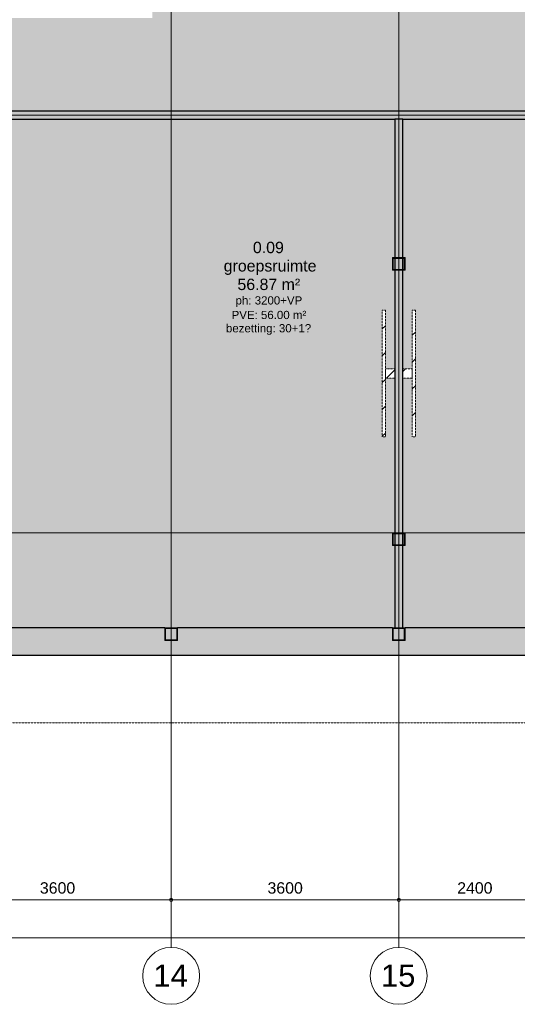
# Model space of a CAD drawing. Header units: millimetres. Extents: x -2730 to 112454, y 3237 to 48799.
# Tile 150 of 241: x 49304 to 57175, y 4050 to 19611. Entities that reach past the tile are written whole.
import ezdxf

# ---------------------------------------------------------------- set-up
doc = ezdxf.new("R2010")
doc.units = ezdxf.units.MM
for name, pattern in [('Hidden', [7.14375, 4.7625, -2.38125]), ('THO_hhidden', [2.5, 1.5, -1]), ('THO_stramienlijn', [20, 17, -1.5, 0, -1.5])]:
    doc.linetypes.add(name, pattern=pattern)
for name, color, linetype, lineweight in [('A-ANNO-DIMS', 7, 'Continuous', 13), ('A-ANNO-DIMS-100', 7, 'Continuous', 13), ('A-AREA-IDEN', 7, 'Continuous', 13), ('A-AREA-PATT', 7, 'Continuous', 13), ('A-GENM', 7, 'Continuous', 13), ('A-WALL', 7, 'Continuous', 25), ('A-WALL-PATT', 7, 'Continuous', 25), ('I-WALL', 7, 'Continuous', 18), ('S-COLS', 7, 'Continuous', 13), ('S-GRID', 7, 'Continuous', 13), ('S-GRID-IDEN', 7, 'Continuous', 13)]:
    doc.layers.add(name, color=color, linetype=linetype, lineweight=lineweight)
doc.layers.add('A-DETL', color=7, linetype='Continuous', lineweight=13, true_color=0x00a600)
doc.styles.add('Arial_1', font='arial.ttf', dxfattribs={"height": 350})
doc.styles.add('Arial_2', font='arial.ttf', dxfattribs={"height": 180})
doc.styles.add('Arial_3', font='arial.ttf', dxfattribs={"height": 130})
doc.dimstyles.new('THO_18_-_transparant', dxfattribs={"dimscale": 304.8, "dimtxt": 0.602515, "dimasz": 0.164042, "dimexe": 0.328084, "dimexo": 0.0625, "dimgap": 0.147638, "dimtad": 1, "dimdec": 3, "dimlfac": 304.8, "dimrnd": 0.001, "dimdsep": 46, "dimtxsty": 'Arial_2', "dimblk1": 'DOTBLANK', "dimblk2": 'DOTBLANK', "dimsah": 1, "dimcen": 0.09, "dimdle": 0.164042, "dimazin": 0, "dimtfac": 1, "dimtdec": 4, "dimtix": 1, "dimtmove": 0, "dimatfit": 3, "dimfxl": 0.001076, "dimfxlon": 1, "dimtvp": 1, "dimtolj": 1, "dimtzin": 0, "dimarcsym": 2})
pattern_1 = [(135, (14018.75, -55437.14), (-212.132, -212.132), [])]
pattern_2 = [(135, (14018.75, -55162.86), (-212.132, -212.132), [])]

# ---------------------------------------------------------------- blocks, each defined once
blk = doc.blocks.new('NLRS_01_GM_WPB_dummy digibord_gen_tho_HW - Digibord-V41-00 begane grond _plotview_')
at = {"layer": 'A-GENM', "true_color": 0x808080}
h = blk.add_hatch(dxfattribs=at)
h.set_pattern_fill('FP_51', color=8, style=0, pattern_type=2)
h.set_pattern_definition(pattern_1)
h.paths.add_polyline_path([(1000, 75), (1000, 125), (-1000, 125), (-1000, 75), (75, 75)])
h = blk.add_hatch(dxfattribs=at)
h.set_pattern_fill('FP_51', color=8, style=0, pattern_type=2)
h.set_pattern_definition(pattern_1)
h.paths.add_polyline_path([(75, 75), (-75, 75), (-75, -75), (75, -75)])
at = {"layer": 'A-GENM', "linetype": 'THO_hhidden'}
for p, q in [((1000, 125), (-1000, 125)), ((-1000, 125), (-1000, 75)), ((-1000, 75), (1000, 75)), ((75, 75), (-75, 75)), ((-75, 75), (-75, -75)), ((75, -75), (75, 75)), ((1000, 75), (1000, 125)), ((-75, -75), (75, -75))]:
    blk.add_line(p, q, dxfattribs=at)
blk = doc.blocks.new('NLRS_01_GM_WPB_dummy digibord_gen_tho_HW - Digibord-V59-00 begane grond _plotview_')
at = {"layer": 'A-GENM', "true_color": 0x808080}
h = blk.add_hatch(dxfattribs=at)
h.set_pattern_fill('FP_68', color=8, style=0, pattern_type=2)
h.set_pattern_definition(pattern_2)
h.paths.add_polyline_path([(75, 75), (-75, 75), (-75, -75), (75, -75)])
h = blk.add_hatch(dxfattribs=at)
h.set_pattern_fill('FP_68', color=8, style=0, pattern_type=2)
h.set_pattern_definition(pattern_2)
h.paths.add_polyline_path([(1000, -125), (1000, -75), (-1000, -75), (-1000, -125), (75, -125)])
at = {"layer": 'A-GENM', "linetype": 'THO_hhidden'}
for p, q in [((75, 75), (-75, 75)), ((-75, 75), (-75, -75)), ((75, -75), (75, 75)), ((1000, -75), (-1000, -75)), ((-1000, -75), (-1000, -125)), ((-1000, -125), (1000, -125)), ((-75, -75), (75, -75)), ((1000, -125), (1000, -75))]:
    blk.add_line(p, q, dxfattribs=at)
blk = doc.blocks.new('NLRS_28_SCO_UN_koker_gen_bcb - K200_200_12_5-V88-00 begane grond _plotview_')
at = {"layer": 'S-COLS'}
h = blk.add_hatch(dxfattribs=at)
h.set_pattern_fill('FP_100', color=256, style=0, pattern_type=2)
h.set_pattern_definition([(45, (-51699.636, -9900), (-21.213203, 21.213203), []), (45, (-51699.636, -9879), (-21.213203, 21.213203), [])])
h.paths.add_polyline_path([(-100, -100), (100, -100), (100, 100), (-100, 100)])
h.paths.add_polyline_path([(87.5, -87.5), (-87.5, -87.5), (-87.5, 87.5), (87.5, 87.5)])
at = {"layer": 'S-COLS', "lineweight": 18}
for p, q in [((100, 100), (-100, 100)), ((-100, 100), (-100, -100)), ((-87.5, -87.5), (-87.5, 87.5)), ((-87.5, 87.5), (87.5, 87.5)), ((87.5, 87.5), (87.5, -87.5)), ((100, -100), (100, 100)), ((-100, -100), (100, -100)), ((87.5, -87.5), (-87.5, -87.5))]:
    blk.add_line(p, q, dxfattribs=at)
blk = doc.blocks.new('NLRS_28_SCO_UN_koker_gen_bcb - K200_200_12_5-V90-00 begane grond _plotview_')
at = {"layer": 'S-COLS'}
h = blk.add_hatch(dxfattribs=at)
h.set_pattern_fill('FP_102', color=256, style=0, pattern_type=2)
h.set_pattern_definition([(45, (-55299.636, -9900), (-21.213203, 21.213203), []), (45, (-55299.636, -9879), (-21.213203, 21.213203), [])])
h.paths.add_polyline_path([(-100, -100), (100, -100), (100, 100), (-100, 100)])
h.paths.add_polyline_path([(-87.5, -87.5), (-87.5, 87.5), (87.5, 87.5), (87.5, -87.5)])
at = {"layer": 'S-COLS', "lineweight": 18}
for p, q in [((100, 100), (-100, 100)), ((-100, 100), (-100, -100)), ((-87.5, -87.5), (-87.5, 87.5)), ((-87.5, 87.5), (87.5, 87.5)), ((87.5, 87.5), (87.5, -87.5)), ((100, -100), (100, 100)), ((-100, -100), (100, -100)), ((87.5, -87.5), (-87.5, -87.5))]:
    blk.add_line(p, q, dxfattribs=at)
blk = doc.blocks.new('NLRS_28_SCO_UN_koker_gen_bcb - K200_200_12_5-V281-00 begane grond _plotview_')
at = {"layer": 'S-COLS'}
h = blk.add_hatch(dxfattribs=at)
h.set_pattern_fill('FP_240', color=256, style=0, pattern_type=2)
h.set_pattern_definition([(225, (55299.636, 11400), (21.213203, -21.213203), []), (225, (55299.636, 11379), (21.213203, -21.213203), [])])
h.paths.add_polyline_path([(100, 100), (-100, 100), (-100, -100), (100, -100)])
h.paths.add_polyline_path([(-87.5, 87.5), (87.5, 87.5), (87.5, -87.5), (-87.5, -87.5)])
at = {"layer": 'S-COLS', "lineweight": 18}
for p, q in [((100, 100), (-100, 100)), ((-100, 100), (-100, -100)), ((-87.5, -87.5), (-87.5, 87.5)), ((-87.5, 87.5), (87.5, 87.5)), ((87.5, 87.5), (87.5, -87.5)), ((100, -100), (100, 100)), ((-100, -100), (100, -100)), ((87.5, -87.5), (-87.5, -87.5))]:
    blk.add_line(p, q, dxfattribs=at)
blk = doc.blocks.new('NLRS_28_SCO_UN_koker_gen_bcb - K200_200_12_5-V310-00 begane grond _plotview_')
at = {"layer": 'S-COLS'}
h = blk.add_hatch(dxfattribs=at)
h.set_pattern_fill('FP_271', color=256, style=0, pattern_type=2)
h.set_pattern_definition([(225, (55299.636, 15750), (21.213203, -21.213203), []), (225, (55299.636, 15729), (21.213203, -21.213203), [])])
h.paths.add_polyline_path([(-100, 100), (-100, -100), (100, -100), (100, 100)])
h.paths.add_polyline_path([(87.5, 87.5), (87.5, -87.5), (-87.5, -87.5), (-87.5, 87.5)])
at = {"layer": 'S-COLS', "lineweight": 18}
for p, q in [((100, 100), (-100, 100)), ((-100, 100), (-100, -100)), ((-87.5, -87.5), (-87.5, 87.5)), ((-87.5, 87.5), (87.5, 87.5)), ((87.5, 87.5), (87.5, -87.5)), ((100, -100), (100, 100)), ((-100, -100), (100, -100)), ((87.5, -87.5), (-87.5, -87.5))]:
    blk.add_line(p, q, dxfattribs=at)
blk = doc.blocks.new('Grid - Stramienbol 9_0mm-3500-00 begane grond _plotview_')
at = {"layer": 'S-GRID-IDEN'}
blk.add_circle((0, 0), 4.5, dxfattribs=at)
blk = doc.blocks.new('DIMBLOCK13-00 begane grond _plotview_')
at = {"layer": 'A-ANNO-DIMS-100'}
for p, q in [((48100, 5700), (48100, 5800)), ((51700, 5700), (51700, 5800)), ((48100, 5700), (51700, 5700)), ((48100, 5700), (48100, 5600)), ((51700, 5700), (51700, 5600))]:
    blk.add_line(p, q, dxfattribs=at)
for centre in [(48100, 5700), (51700, 5700)]:
    blk.add_circle(centre, 25, dxfattribs=at)
at = {"layer": 'A-ANNO-DIMS-100', "color": 0, "insert": (49623, 5979), "char_height": 180, "width": 664.52, "attachment_point": 1, "line_spacing_factor": 0.941778, "style": 'Arial_2'}
blk.add_mtext('3600', dxfattribs=at)
blk = doc.blocks.new('_DotBlank')
at = {"color": 0, "linetype": 'ByBlock', "lineweight": -2}
blk.add_line((-0.5, 0), (-1, 0), dxfattribs=at)
blk.add_circle((0, 0), 0.5, dxfattribs=at)
blk = doc.blocks.new('DIMBLOCK14-00 begane grond _plotview_')
at = {"layer": 'A-ANNO-DIMS-100'}
for p, q in [((51700, 5700), (51700, 5800)), ((55300, 5700), (55300, 5800)), ((51700, 5700), (55300, 5700)), ((51700, 5700), (51700, 5600)), ((55300, 5700), (55300, 5600))]:
    blk.add_line(p, q, dxfattribs=at)
for centre in [(51700, 5700), (55300, 5700)]:
    blk.add_circle(centre, 25, dxfattribs=at)
at = {"layer": 'A-ANNO-DIMS-100', "color": 0, "insert": (53223, 5979), "char_height": 180, "width": 664.52, "attachment_point": 1, "line_spacing_factor": 0.941778, "style": 'Arial_2'}
blk.add_mtext('3600', dxfattribs=at)
blk = doc.blocks.new('DIMBLOCK15-00 begane grond _plotview_')
at = {"layer": 'A-ANNO-DIMS-100'}
for p, q in [((55300, 5700), (55300, 5800)), ((57700, 5700), (57700, 5800)), ((55300, 5700), (57700, 5700)), ((55300, 5700), (55300, 5600)), ((57700, 5700), (57700, 5600))]:
    blk.add_line(p, q, dxfattribs=at)
for centre in [(55300, 5700), (57700, 5700)]:
    blk.add_circle(centre, 25, dxfattribs=at)
at = {"layer": 'A-ANNO-DIMS-100', "color": 0, "insert": (56223, 5979), "char_height": 180, "width": 664.52, "attachment_point": 1, "line_spacing_factor": 0.941778, "style": 'Arial_2'}
blk.add_mtext('2400', dxfattribs=at)
blk = doc.blocks.new('DIMBLOCK19-00 begane grond _plotview_')
at = {"layer": 'A-ANNO-DIMS-100'}
for p, q in [((10000, 5100), (10000, 5200)), ((71800, 5100), (71800, 5200)), ((9950, 5100), (71850, 5100)), ((10000, 5100), (10000, 5000)), ((71800, 5100), (71800, 5000))]:
    blk.add_line(p, q, dxfattribs=at)
for centre in [(10000, 5100), (71800, 5100)]:
    blk.add_circle(centre, 25, dxfattribs=at)
at = {"layer": 'A-ANNO-DIMS-100', "color": 0, "insert": (40554, 5379), "char_height": 180, "width": 830.65, "attachment_point": 1, "line_spacing_factor": 0.941778, "style": 'Arial_2'}
blk.add_mtext('61800', dxfattribs=at)

msp = doc.modelspace()

# ---------------------------------------------------------------- hatches: boundary and pattern name
at = {"layer": 'A-AREA-PATT', "true_color": 0xeefae6}
h = msp.add_hatch(color=7, dxfattribs=at)
h.paths.add_polyline_path([(47555.1447687, 18100), (47934.9166559, 18100), (47934.9166559, 18103), (47034.9166559, 18103), (47034.9166559, 18100)])
h.paths.add_polyline_path([(47951.9166559, 18103), (47951.9166559, 18157), (48001.9166559, 18157), (48001.9166559, 18162.5), (57599.635701, 18162.5), (57599.635701, 18200), (57799.635701, 18200), (57799.635701, 18162.5), (60447.0815503, 18162.5), (60582.5008511, 18226.8014224), (63570.6382285, 21389.168006), (63637.2166239, 21538.9914669), (63637.2166239, 24447.8465909), (63642.7166239, 24447.8465909), (63642.7166239, 24514.8465909), (63699.7166239, 24514.8465909), (63699.7166239, 26344.8465909), (63642.7166239, 26344.8465909), (63642.7166239, 26411.8465909), (63637.2166239, 26411.8465909), (63637.2166239, 26661.0419514), (63567.715452, 26815.3294568), (60586.3207066, 29969.1649395), (60442.40028, 30037.5), (57799.635701, 30037.5), (57799.635701, 30000.0209407), (57599.635701, 30000.0209407), (57599.635701, 30037.5), (55199.635701, 30037.5), (55199.635701, 30043), (55149.635701, 30043), (55149.635701, 30097), (55147.635701, 30097), (55147.635701, 30057), (54217.635701, 30057), (54217.635701, 30097), (54215.635701, 30097), (54215.635701, 30043), (54165.635701, 30043), (54165.635701, 30037.5), (53512.135701, 30037.5), (53512.135701, 30036), (52777.135701, 30036), (52777.135701, 30037.5), (51762.135701, 30037.5), (51762.135701, 29598.25), (51756.635701, 29598.25), (51756.635701, 29548.25), (51702.635701, 29548.25), (51702.635701, 29546.25), (51742.635701, 29546.25), (51742.635701, 28616.25), (51702.635701, 28616.25), (51702.635701, 28614.25), (51756.635701, 28614.25), (51756.635701, 28564.25), (51762.135701, 28564.25), (51762.135701, 28200), (51799.635701, 28200), (51799.635701, 28162.5), (55199.635701, 28162.5), (55199.635701, 28200), (55399.635701, 28200), (55399.635701, 28000), (55342.4907808, 28000), (55342.4907808, 27970), (55344.635701, 27970), (55344.635701, 24200), (55399.635701, 24200), (55399.635701, 24000), (55344.635701, 24000), (55344.635701, 21277), (55349.635701, 21277), (55349.635701, 21080), (55344.635701, 21080), (55344.635701, 20477.5), (55349.635701, 20477.5), (55349.635701, 20402.5), (55344.635701, 20402.5), (55344.635701, 20200), (55399.635701, 20200), (55399.635701, 19999.9999392), (55199.635701, 19999.9999392), (55199.635701, 20037.5), (51799.635701, 20037.5), (51799.635701, 19999.9999392), (51599.635701, 19999.9999392), (51599.635701, 20037.5), (51399.635701, 20037.5), (51399.635701, 19637.4999392), (48399.635701, 19637.4999392), (48399.635701, 20037.5), (48199.635701, 20037.5), (48199.635701, 19999.9999392), (47999.635701, 19999.9999392), (47999.635701, 20037.5), (44599.635701, 20037.5), (44599.635701, 19999.9999392), (44562.135701, 19999.9999392), (44562.135701, 19635.75), (44556.635701, 19635.75), (44556.635701, 19585.75), (44502.635701, 19585.75), (44502.635701, 19583.75), (44542.635701, 19583.75), (44542.635701, 18653.75), (44502.635701, 18653.75), (44502.635701, 18651.75), (44556.635701, 18651.75), (44556.635701, 18601.75), (44562.135701, 18601.75), (44562.135701, 18162.5), (46967.9166559, 18162.5), (46967.9166559, 18157), (47017.9166559, 18157), (47017.9166559, 18103), (47019.9166559, 18103), (47019.9166559, 18143), (47949.9166559, 18143), (47949.9166559, 18103)])
h.paths.add_polyline_path([(60509.1541297, 18162.5), (60521.7203914, 18162.5), (60558.7696549, 18201.6954972), (60476.2236298, 18162.5)])
h.paths.add_polyline_path([(57787.135701, 18162.5), (57787.135701, 18187.5), (57612.135701, 18187.5), (57612.135701, 18162.5), (57699.6126196, 18162.5)])
h.paths.add_polyline_path([(44502.635701, 18668.75), (44502.635701, 19568.75), (44499.635701, 19568.75), (44499.635701, 18668.75)])
h.paths.add_polyline_path([(55212.135701, 20012.4999392), (55387.135701, 20012.4999392), (55387.135701, 20187.4999392), (55362.135701, 20187.4999392), (55362.135701, 20037.5), (55212.135701, 20037.5)])
h.paths.add_polyline_path([(51612.135701, 20012.4999392), (51787.135701, 20012.4999392), (51787.135701, 20037.5), (51612.135701, 20037.5)])
h.paths.add_polyline_path([(48099.635701, 20012.4999392), (48187.135701, 20012.4999392), (48187.135701, 20037.5), (48012.135701, 20037.5), (48012.135701, 20012.4999392)])
h.paths.add_polyline_path([(44587.135701, 20012.4999392), (44587.135701, 20037.5), (44562.135701, 20037.5), (44562.135701, 20012.4999392)])
h.paths.add_polyline_path([(55331.635701, 20200), (55334.635701, 20200), (55334.635701, 20210), (55299.635701, 20210), (55299.635701, 20200), (55317.2758059, 20200)])
h.paths.add_polyline_path([(63595.5062057, 21414.3477312), (63637.2166239, 21458.4744001), (63637.2166239, 21508.2099995), (63604.0658567, 21433.6097836)])
h.paths.add_polyline_path([(57699.654902, 23977.7606608), (57661.8775745, 23983.7440017), (57625.2093006, 24003.6971876), (57599.7942015, 24030.0348265), (57583.2316238, 24063.2221876), (57577.404902, 24100.0106608), (57583.3882429, 24137.7879884), (57603.3414288, 24174.4562623), (57629.6790677, 24199.8713613), (57662.8664288, 24216.4339391), (57699.654902, 24222.2606608), (57737.4322296, 24216.2773199), (57774.1005035, 24196.324134), (57799.5156025, 24169.9864951), (57816.0781803, 24136.799134), (57821.904902, 24100.0106608), (57815.9215611, 24062.2333333), (57795.9683752, 24025.5650594), (57769.6307363, 24000.1499603), (57736.4433752, 23983.5873826), (57719.8589069, 23980.9606608)])
h.paths.add_polyline_path([(57699.654902, 23980.9606608), (57737.4322296, 23987.291229), (57771.5116491, 24005.5781005), (57795.9683752, 24030.0348265), (57812.8781803, 24063.2221876), (57818.704902, 24100.0106608), (57812.3743338, 24137.7879884), (57794.0874624, 24171.8674079), (57769.6307363, 24196.324134), (57736.4433752, 24213.2339391), (57699.6126196, 24219.053964), (57661.8775745, 24212.7300926), (57627.7981549, 24194.4432212), (57603.3414288, 24169.9864951), (57586.4316238, 24136.799134), (57580.604902, 24100.0106608), (57586.9354702, 24062.2333333), (57605.2223417, 24028.1539137), (57629.6790677, 24003.6971876), (57662.8664288, 23986.7873826), (57699.6126196, 23980.9673577)])
h.paths.add_polyline_path([(55387.135701, 24012.5), (55387.135701, 24187.5), (55344.635701, 24187.5), (55344.635701, 24012.5)])
h.paths.add_polyline_path([(63637.2166239, 26691.8211563), (63637.2166239, 26741.8084102), (63595.2913664, 26786.1585806), (63622.1284749, 26725.7715051)])
h.paths.add_polyline_path([(55317.2758059, 27990), (55332.4907808, 27990), (55331.635701, 28000), (55299.635701, 28000), (55299.635701, 27990)])
h.paths.add_polyline_path([(55362.135701, 28012.5), (55387.135701, 28012.5), (55387.135701, 28187.5), (55212.135701, 28187.5), (55212.135701, 28162.5), (55362.135701, 28162.5), (55362.135701, 28037.5)])
h.paths.add_polyline_path([(51762.135701, 28162.5), (51787.135701, 28162.5), (51787.135701, 28187.5), (51762.135701, 28187.5), (51762.135701, 28178.664865)])
h.paths.add_polyline_path([(51699.635701, 28631.25), (51702.635701, 28631.25), (51702.635701, 29531.25), (51699.635701, 29531.25), (51699.635701, 29350.6561096)])
h.paths.add_polyline_path([(53359.635701, 29916), (53288.9250229, 29986.7106781), (53309.635701, 30002.6025404), (53334.998188, 30012.7564099), (53359.635701, 30016), (53385.5176055, 30012.5925826), (53409.635701, 30002.6025404), (53430.3463791, 29986.7106781), (53380.2874329, 29936.6517319)])
h.paths.add_polyline_path([(53359.635701, 29816), (53333.7537965, 29819.4074174), (53309.635701, 29829.3974596), (53288.9250229, 29845.2893219), (53359.635701, 29916), (53430.3463791, 29845.2893219), (53409.635701, 29829.3974596), (53385.5176055, 29819.4074174)])
h.paths.add_polyline_path([(52907.8407818, 29866), (52821.2382414, 29916), (52907.8407818, 29966), (52907.8407818, 29916)])
h.paths.add_polyline_path([(60562.5868666, 29994.2715199), (60521.7219691, 30037.5), (60471.5433926, 30037.5), (60548.6451671, 30000.8911978)])
h.paths.add_polyline_path([(57612.135701, 30012.5209407), (57787.135701, 30012.5209407), (57787.135701, 30037.5), (57612.135701, 30037.5)])
h.paths.add_polyline_path([(53441.9408377, 30031), (53443.4790138, 30029.393608), (53440.7955732, 30029.9249679)])
h.paths.add_polyline_path([(53438.6747495, 30029.9249679), (53435.6472492, 30028.5), (53436.2721789, 30029.3972713)])
h.paths.add_polyline_path([(53404.2117747, 30028.5), (52854.3608433, 30029.4861336), (52854.3608433, 30028.5), (52847.9725757, 30029.3924609), (52845.1868063, 30031), (52857.0844451, 30033.5), (53421.8499624, 30032.6882252), (53423.2763382, 30032.8368677), (53423.7222269, 30033.5), (53441.9408377, 30031), (53434.2212384, 30029.3972713), (53421.8499624, 30028.5), (53404.4182016, 30028.5)])
h.paths.add_polyline_path([(54327.635701, 30097), (55132.635701, 30097), (55132.635701, 30100), (54232.635701, 30100), (54232.635701, 30097)])
h = msp.add_hatch(color=7, dxfattribs=at)
h.paths.add_polyline_path([(54819.2633284, 9999.9999392), (55237.135701, 10000.0753633), (55237.135701, 11299.9998099), (55199.635701, 11299.9998099), (55199.635701, 11499.9998099), (55237.135701, 11499.9998099), (55237.135701, 13943.75), (55087.864299, 13943.75), (55087.864299, 13018.75), (55037.864299, 13018.75), (55037.864299, 15018.75), (55087.864299, 15018.75), (55087.864299, 14093.75), (55237.135701, 14093.75), (55237.135701, 15649.9998099), (55199.635701, 15649.9998099), (55199.635701, 15849.9998099), (55237.135701, 15849.9998099), (55237.135701, 18037.5), (48162.135701, 18037.5), (48162.135701, 15849.9998099), (48199.635701, 15849.9998099), (48199.635701, 15649.9998099), (48162.135701, 15649.9998099), (48162.135701, 15162.5), (48762.135701, 15162.5), (48762.135701, 11562.5), (48162.135701, 11562.5), (48162.135701, 11499.9998099), (48199.635701, 11499.9998099), (48199.635701, 11299.9998099), (48162.135701, 11299.9998099), (48162.135701, 10000), (54671.6438301, 9999.9999392)])
h.paths.add_polyline_path([(55237.135701, 11312.4998099), (55237.135701, 11487.4998099), (55212.135701, 11487.4998099), (55212.135701, 11312.4998099)])
h.paths.add_polyline_path([(48187.135701, 11312.4998099), (48187.135701, 11487.4998099), (48162.135701, 11487.4998099), (48162.135701, 11312.4998099)])
h.paths.add_polyline_path([(55212.135701, 15662.4998099), (55237.135701, 15662.4998099), (55237.135701, 15837.4998099), (55212.135701, 15837.4998099)])
h.paths.add_polyline_path([(48162.135701, 15662.4998099), (48187.135701, 15662.4998099), (48187.135701, 15837.4998099), (48162.135701, 15837.4998099)])
h = msp.add_hatch(color=7, dxfattribs=at)
h.paths.add_polyline_path([(57699.6126196, 10000), (57699.6126196, 10000.0753633), (58122.6192068, 10006.5721598), (58546.220575, 10025.8206595), (58969.5808474, 10057.8435587), (59383.0666753, 10101.4339693), (59786.5383899, 10155.8088398), (60190.0220943, 10222.1447119), (60599.5674335, 10301.9706855), (61006.5738151, 10393.8792108), (61369.7770997, 10486.1172332), (61766.4757971, 10599.3132136), (62191.9016318, 10735.3317516), (62549.0927196, 10860.2688024), (62934.3410139, 11007.8050292), (63315.1083085, 11166.5483873), (63691.0674399, 11336.3655631), (63133.6623105, 12510.2651462), (63100.199711, 12494.2158252), (63013.7092434, 12674.5471841), (63047.8750553, 12690.9337797), (60535.086555, 17982.8861084), (60501.1523666, 17966.7730687), (60467.5689537, 18037.5), (57799.635701, 18037.5), (57799.635701, 18000), (57599.635701, 18000), (57599.635701, 18037.5), (55362.135701, 18037.5), (55362.135701, 15849.9998099), (55399.635701, 15849.9998099), (55399.635701, 15649.9998099), (55362.135701, 15649.9998099), (55362.135701, 14093.75), (55512.135701, 14093.75), (55512.135701, 15018.75), (55562.135701, 15018.75), (55562.135701, 13018.75), (55512.135701, 13018.75), (55512.135701, 13943.75), (55362.135701, 13943.75), (55362.135701, 11499.9998099), (55399.635701, 11499.9998099), (55399.635701, 11299.9998099), (55362.135701, 11299.9998099), (55362.135701, 10000), (57637.5778595, 10000.0000785)])
h.paths.add_polyline_path([(55387.135701, 11312.4998099), (55387.135701, 11487.4998099), (55362.135701, 11487.4998099), (55362.135701, 11312.4998099)])
h.paths.add_polyline_path([(63106.0647667, 12510.8921893), (63128.300607, 12521.5569358), (63053.2367588, 12679.6419901), (63030.3856076, 12668.6821284), (63100.199711, 12523.1207446)])
h.paths.add_polyline_path([(62442.8445534, 12566.3027751), (60898.6780732, 15818.3098294), (61440.6792489, 16075.6709094), (62984.8457291, 12823.6638551), (62460.8549198, 12574.8547258)])
h.paths.add_polyline_path([(55387.135701, 15662.4998099), (55387.135701, 15837.4998099), (55362.135701, 15837.4998099), (55362.135701, 15662.4998099)])
h.paths.add_polyline_path([(60507.0824076, 17983.4264351), (60529.7248923, 17994.1778122), (60509.1541297, 18037.5), (60481.4065467, 18037.5), (60501.1523666, 17995.9151481)])
h.paths.add_polyline_path([(57787.135701, 18012.5), (57787.135701, 18037.5), (57612.135701, 18037.5), (57612.135701, 18012.5), (57699.6126196, 18012.5)])
at = {"layer": 'A-WALL-PATT', "lineweight": 18, "true_color": 0xd7e6e6}
msp.add_hatch(color=254, dxfattribs=at).paths.add_polyline_path([(55237.135701, 18037.5), (55362.135701, 18037.5), (55362.135701, 18162.5), (48162.135701, 18162.5), (48162.135701, 18037.5), (51546.9875496, 18037.5)])
h = msp.add_hatch(color=254, dxfattribs=at)
h.paths.add_polyline_path([(59530.6731113, 18037.5), (60467.5689537, 18037.5), (60415.3657637, 18147.4403285), (60447.0815503, 18162.5), (57799.635701, 18162.5), (57799.635701, 18037.5)])
h.paths.add_polyline_path([(60509.1541297, 18037.5), (60473.8481854, 18111.854596), (60521.7203914, 18162.5), (60473.8481854, 18161.3720629), (60432.0191301, 18141.5102874), (60481.4065467, 18037.5), (60507.0824076, 18037.5)])
h.paths.add_polyline_path([(57787.135701, 18037.5), (57787.135701, 18162.5), (57612.135701, 18162.5), (57612.135701, 18037.5)])
h.paths.add_polyline_path([(57599.635701, 18037.5), (57599.635701, 18162.5), (55362.135701, 18162.5), (55362.135701, 18037.5), (56869.4445907, 18037.5)])
at = {"layer": 'A-WALL-PATT', "lineweight": 18, "true_color": 0xafafaf}
h = msp.add_hatch(color=253, dxfattribs=at)
h.paths.add_polyline_path([(55237.135701, 10000), (55362.135701, 10000), (55362.135701, 11299.9998099), (55237.135701, 11299.9998099)])
h.paths.add_polyline_path([(55237.135701, 11312.4998099), (55362.135701, 11312.4998099), (55362.135701, 11487.4998099), (55237.135701, 11487.4998099)])
h.paths.add_polyline_path([(55362.135701, 11499.9998099), (55362.135701, 15649.9998099), (55237.135701, 15649.9998099), (55237.135701, 11499.9998099)])
h.paths.add_polyline_path([(55362.135701, 15662.4998099), (55362.135701, 15837.4998099), (55237.135701, 15837.4998099), (55237.135701, 15662.4998099)])
h.paths.add_polyline_path([(55237.135701, 15849.9998099), (55362.135701, 15849.9998099), (55362.135701, 18037.5), (55237.135701, 18037.5)])
at = {"layer": 'A-WALL-PATT', "lineweight": 18, "true_color": 0x808080}
h = msp.add_hatch(color=8, dxfattribs=at)
h.paths.add_polyline_path([(57699.6126196, 9569.9999392), (57699.6126196, 9800), (57599.635701, 9800), (57599.635701, 9999.9999392), (55399.635701, 9999.9999392), (55399.635701, 9800), (55199.635701, 9800), (55199.635701, 9999.9999392), (51799.635701, 9999.9999392), (51799.635701, 9800), (51599.635701, 9800), (51599.635701, 9999.9999392), (48199.635701, 9999.9999392), (48199.635701, 9800), (47999.635701, 9800), (47999.635701, 9999.9999392), (44599.635701, 9999.9999392), (44599.635701, 9800), (44399.635701, 9800), (44399.635701, 9999.9999392), (37399.635701, 9999.207068), (37399.635701, 9800.0000608), (37199.635701, 9800.0000608), (37199.635701, 9999.9999392), (33799.635701, 9999.9999392), (33799.635701, 9800.0000608), (33599.635701, 9800.0000608), (33599.635701, 9999.9999392), (30199.635701, 9999.9999392), (30199.635701, 9800.0000608), (29999.635701, 9800.0000608), (29999.635701, 9999.9999392), (26599.635701, 9999.9999392), (26599.635701, 9800), (26399.635701, 9800), (26399.635701, 9999.9999392), (24199.6740145, 9999.9999392), (24199.6740145, 9800), (24099.6740145, 9800), (24099.6740145, 9569.9999392), (56869.4445907, 9569.9999392)])
h.paths.add_polyline_path([(57612.135701, 9812.5), (57699.6126196, 9812.5), (57699.6126196, 9987.5), (57612.135701, 9987.5)])
h.paths.add_polyline_path([(55387.135701, 9812.5), (55387.135701, 9987.5), (55212.135701, 9987.5), (55212.135701, 9812.5), (55362.135701, 9812.5)])
h.paths.add_polyline_path([(51787.135701, 9812.5), (51787.135701, 9987.5), (51612.135701, 9987.5), (51612.135701, 9812.5)])
h.paths.add_polyline_path([(48162.135701, 9812.5), (48187.135701, 9812.5), (48187.135701, 9987.5), (48012.135701, 9987.5), (48012.135701, 9812.5), (48037.135701, 9812.5)])
h.paths.add_polyline_path([(44412.135701, 9812.5), (44587.135701, 9812.5), (44587.135701, 9987.5), (44412.135701, 9987.5), (44412.135701, 9850.9401511)])
h.paths.add_polyline_path([(26587.135701, 9812.5), (26587.135701, 9987.5), (26412.135701, 9987.5), (26412.135701, 9812.5), (26562.135701, 9812.5)])
h.paths.add_polyline_path([(24187.1740145, 9812.5), (24187.1740145, 9987.5), (24099.6740145, 9987.5), (24099.6740145, 9812.5)])
h.paths.add_polyline_path([(37387.135701, 9812.5000608), (37387.135701, 9987.5000608), (37212.135701, 9987.5000608), (37212.135701, 9812.5000608), (37362.135701, 9812.5000608)])
h.paths.add_polyline_path([(33762.135701, 9812.5000608), (33787.135701, 9812.5000608), (33787.135701, 9987.5000608), (33612.135701, 9987.5000608), (33612.135701, 9812.5000608), (33637.135701, 9812.5000608)])
h.paths.add_polyline_path([(30187.135701, 9812.5000608), (30187.135701, 9987.5000608), (30012.135701, 9987.5000608), (30012.135701, 9812.5000608)])

# ---------------------------------------------------------------- linework, layer by layer
at = {"layer": 'A-DETL', "color": 7, "linetype": 'THO_hhidden'}
msp.add_line((57691.8363459, 8499.9998099), (24099.633136, 8499.9998099), dxfattribs=at)
at = {"layer": 'A-WALL'}
msp.add_line((55362.135701, 18037.5), (55237.135701, 18037.5), dxfattribs=at)
at = {"layer": 'I-WALL', "lineweight": 25}
for p, q in [((57599.635701, 18162.5), (48001.9166559, 18162.5)), ((48162.135701, 18037.5), (55237.135701, 18037.5)), ((55237.135701, 18037.5), (55237.135701, 15849.9998099)), ((55362.135701, 15849.9998099), (55362.135701, 18037.5)), ((55362.135701, 18037.5), (57599.635701, 18037.5)), ((55237.135701, 15837.4998099), (55237.135701, 15662.4998099)), ((55362.135701, 15662.4998099), (55362.135701, 15837.4998099)), ((55237.135701, 15649.9998099), (55237.135701, 11499.9998099)), ((55362.135701, 11499.9998099), (55362.135701, 15649.9998099)), ((55237.135701, 11487.4998099), (55237.135701, 11312.4998099)), ((55362.135701, 11312.4998099), (55362.135701, 11487.4998099)), ((55237.135701, 11299.9998099), (55237.135701, 10000)), ((55362.135701, 10000), (55362.135701, 11299.9998099)), ((51599.635701, 9999.9999392), (48199.635701, 9999.9999392)), ((55199.635701, 9999.9999392), (51799.635701, 9999.9999392)), ((57599.635701, 9999.9999392), (55399.635701, 9999.9999392)), ((24099.6740145, 9569.9999392), (57699.6126196, 9569.9999392))]:
    msp.add_line(p, q, dxfattribs=at)
at = {"layer": 'S-GRID', "color": 5, "linetype": 'THO_stramienlijn', "true_color": 0x0000ff}
for p, q in [((51699.635701, 4950), (51699.635701, 42050)), ((55299.635701, 4950), (55299.635701, 42050)), ((-1495.3111013, 18100), (83030.4054534, 18100)), ((-1495.3111013, 11499.9998099), (83030.4054534, 11499.9998099)), ((-1495.3111013, 10000), (83030.4054534, 10000))]:
    msp.add_line(p, q, dxfattribs=at)

# ---------------------------------------------------------------- block references
at = {"layer": 'A-GENM', "linetype": 'THO_hhidden'}
for name, p, rotation in [('NLRS_01_GM_WPB_dummy digibord_gen_tho_HW - Digibord-V59-00 begane grond _plotview_', (55162.864299, 14018.75), 270.0000000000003), ('NLRS_01_GM_WPB_dummy digibord_gen_tho_HW - Digibord-V41-00 begane grond _plotview_', (55437.135701, 14018.75), 269.9999999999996)]:
    msp.add_blockref(name, p, dxfattribs=dict(at, rotation=rotation))
at = {"layer": 'S-COLS', "linetype": 'Hidden', "rotation": 180}
for name, p in [('NLRS_28_SCO_UN_koker_gen_bcb - K200_200_12_5-V310-00 begane grond _plotview_', (55299.635701, 15749.9998099)), ('NLRS_28_SCO_UN_koker_gen_bcb - K200_200_12_5-V281-00 begane grond _plotview_', (55299.635701, 11399.9998099))]:
    msp.add_blockref(name, p, dxfattribs=at)
at = {"layer": 'S-COLS', "linetype": 'Hidden'}
for name, p in [('NLRS_28_SCO_UN_koker_gen_bcb - K200_200_12_5-V88-00 begane grond _plotview_', (51699.635701, 9900)), ('NLRS_28_SCO_UN_koker_gen_bcb - K200_200_12_5-V90-00 begane grond _plotview_', (55299.635701, 9900))]:
    msp.add_blockref(name, p, dxfattribs=at)
at = {"layer": 'S-GRID-IDEN', "xscale": 99.99999999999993, "yscale": 99.99999999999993, "zscale": 99.99999999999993}
for p in [(51699.635701, 4500), (55299.635701, 4500)]:
    msp.add_blockref('Grid - Stramienbol 9_0mm-3500-00 begane grond _plotview_', p, dxfattribs=at)

# ---------------------------------------------------------------- texts
at = {"layer": 'A-AREA-IDEN', "attachment_point": 1}
for s, insert, char_height, width, style in [('0.09', (52992.560626, 16100.9813106), 180, 585.231875, 'Arial_2'), ('groepsruimte', (52530.6420187, 15810.8633797), 180, 1715.61125, 'Arial_2'), ('56.87 m²', (52748.060626, 15518.1110133), 180, 1178.480625, 'Arial_2'), ('ph: 3200+VP', (52718.060626, 15239.462914), 130, 1250.6325, 'Arial_3'), ('PVE: 56.00 m²', (52655.560626, 15009.462914), 130, 1402.953125, 'Arial_3'), ('bezetting: 30+1?', (52566.060626, 14799.462914), 130, 1619.40875, 'Arial_3')]:
    msp.add_mtext(s, dxfattribs=dict(at, insert=insert, char_height=char_height, width=width, style=style))
at = {"layer": 'S-GRID-IDEN', "char_height": 350, "width": 673.4175, "attachment_point": 1, "style": 'Arial_1'}
for s, insert in [('14', (51418.5136315, 4678.7433988)), ('15', (55018.5136315, 4678.7433988))]:
    msp.add_mtext(s, dxfattribs=dict(at, insert=insert))

# ---------------------------------------------------------------- dimensions: what is measured, and where the dimension line sits
at = {"layer": 'A-ANNO-DIMS'}
for base, p1, p2, override, picture, middle in [((51699.6357010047, 5699.9999999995), (48099.6357010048, 5799.9999999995), (51699.6357010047, 5799.9999999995), {"dimpost": '<>', "dimfxl": 3600}, 'DIMBLOCK13-00 begane grond _plotview_', (49899.6357010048, 5836.9031383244)), ((55299.6357010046, 5699.9999999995), (51699.6357010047, 5799.9999999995), (55299.6357010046, 5799.9999999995), {"dimpost": '<>', "dimfxl": 3600}, 'DIMBLOCK14-00 begane grond _plotview_', (53499.6357010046, 5836.9031383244)), ((57699.6357010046, 5699.9999999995), (55299.6357010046, 5799.9999999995), (57699.6357010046, 5799.9999999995), {"dimpost": '<>', "dimfxl": 2400}, 'DIMBLOCK15-00 begane grond _plotview_', (56499.6357010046, 5836.9645298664)), ((71799.6357010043, 5099.9999999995), (9999.6357010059, 5199.9999999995), (71799.6357010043, 5199.9999999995), {"dimpost": '<>', "dimfxl": 61800}, 'DIMBLOCK19-00 begane grond _plotview_', (40899.6357010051, 5236.9645298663))]:
    dim = msp.add_linear_dim(base=base, p1=p1, p2=p2, dimstyle='THO_18_-_transparant', override=override, dxfattribs=at)
    dim.commit()
    dim.dimension.update_dxf_attribs({"geometry": picture, "text_midpoint": middle})

doc.saveas('drawing.dxf')
